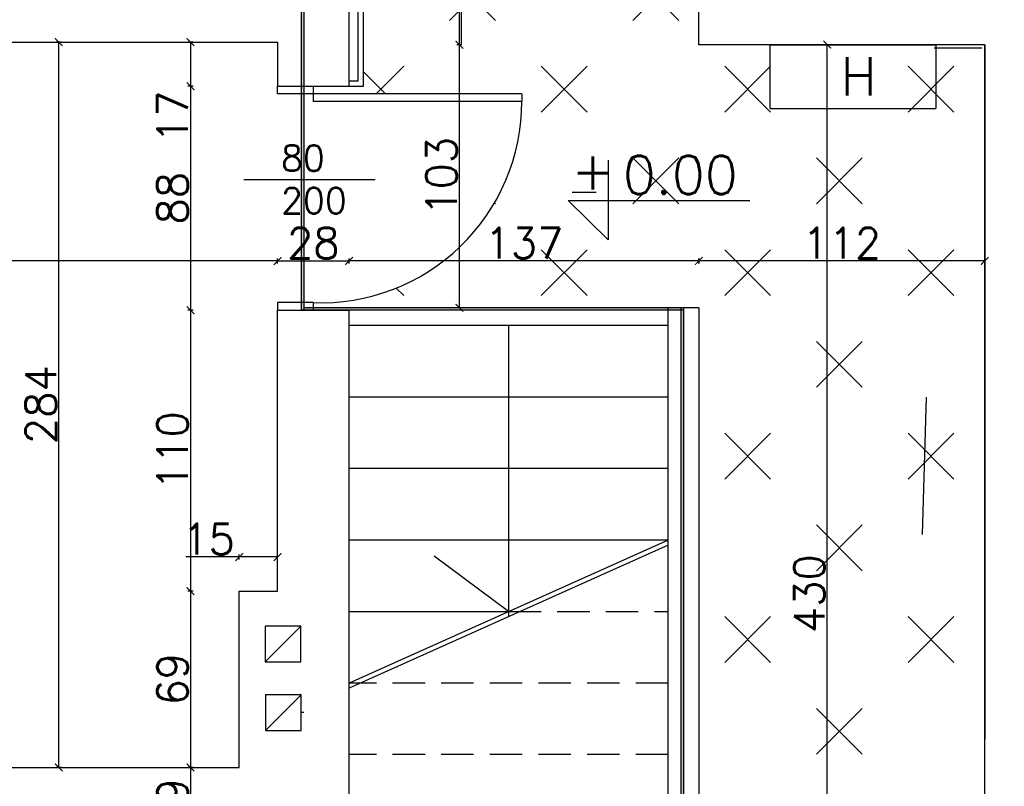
# Model space of a CAD drawing. Header units: millimetres. Extents: x -155361 to 49141, y -33787 to 6941.
# Tile 17 of 44: x -27071 to -26685, y 4967 to 5267. Entities that reach past the tile are written whole.
import ezdxf

# ---------------------------------------------------------------- set-up
doc = ezdxf.new("R2010")
doc.units = ezdxf.units.MM
doc.linetypes.add('DASHED', pattern=[19.05, 12.7, -6.35])
doc.styles.add('Opisowy', font='txt.shx')
doc.styles.get("Standard").update_dxf_attribs({"font": 'txt.shx'})
doc.dimstyles.new('ISO-25', dxfattribs={"dimtxt": 12, "dimasz": 3, "dimexe": 1, "dimexo": 1, "dimgap": 1, "dimtad": 1, "dimdec": 0, "dimtxsty": 'Opisowy', "dimblk": 'ARCHTICK', "dimcen": 2.5, "dimadec": 0, "dimazin": 0, "dimtfac": 1, "dimtdec": 0, "dimtmove": 0, "dimatfit": 3, "dimldrblk": 'ARCHTICK', "dimfxl": 1, "dimfxlon": 1, "dimarcsym": 0})

# ---------------------------------------------------------------- blocks, each defined once
blk = doc.blocks.new('_ArchTick')
at = {"color": 0, "linetype": 'ByBlock', "const_width": 0.15}
blk.add_lwpolyline([(-0.5, -0.5), (0.5, 0.5)], dxfattribs=at)
blk = doc.blocks.new('*D11578')
at = {"color": 0, "lineweight": -2}
for p, q in [((-27003.06, 5258.41), (-27005.06, 5258.41)), ((-27004.06, 5258.41), (-27004.06, 5241.14)), ((-27003.06, 5241.14), (-27005.06, 5241.14)), ((-27004.06, 5241.14), (-27004.06, 5220.14))]:
    blk.add_line(p, q, dxfattribs=at)
at = {"layer": 'Defpoints', "color": 0}
for p in [(-26969.93, 5258.41), (-27004.06, 5241.14), (-26969.93, 5241.14)]:
    blk.add_point(p, dxfattribs=at)
at = {"color": 0, "lineweight": -2, "xscale": 3, "yscale": 3, "zscale": 3}
for p, rotation in [((-27004.06, 5258.41), 90), ((-27004.06, 5241.14), -90.00000000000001)]:
    blk.add_blockref('_ArchTick', p, dxfattribs=dict(at, rotation=rotation))
at = {"color": 0, "insert": (-27011.06, 5229.14), "char_height": 12, "attachment_point": 5, "rotation": 90, "style": 'Opisowy'}
blk.add_mtext('17', dxfattribs=at)
blk = doc.blocks.new('*D11579')
at = {"color": 0, "lineweight": -2}
for p, q in [((-27003.06, 5241.14), (-27005.06, 5241.14)), ((-27004.06, 5241.14), (-27004.06, 5153.41)), ((-27003.06, 5153.41), (-27005.06, 5153.41))]:
    blk.add_line(p, q, dxfattribs=at)
at = {"layer": 'Defpoints', "color": 0}
for p in [(-26969.93, 5241.14), (-27004.06, 5153.41), (-26969.93, 5153.41)]:
    blk.add_point(p, dxfattribs=at)
at = {"color": 0, "lineweight": -2, "xscale": 3, "yscale": 3, "zscale": 3}
for p, rotation in [((-27004.06, 5241.14), 90), ((-27004.06, 5153.41), -90.00000000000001)]:
    blk.add_blockref('_ArchTick', p, dxfattribs=dict(at, rotation=rotation))
at = {"color": 0, "insert": (-27011.06, 5197.28), "char_height": 12, "attachment_point": 5, "rotation": 90, "style": 'Opisowy'}
blk.add_mtext('88', dxfattribs=at)
blk = doc.blocks.new('*D11580')
at = {"color": 0, "lineweight": -2}
for p, q in [((-27003.06, 5153.41), (-27005.06, 5153.41)), ((-27004.06, 5153.41), (-27004.06, 5043.41)), ((-27003.06, 5043.41), (-27005.06, 5043.41))]:
    blk.add_line(p, q, dxfattribs=at)
at = {"layer": 'Defpoints', "color": 0}
for p in [(-26969.93, 5153.41), (-27004.06, 5043.41), (-26969.93, 5043.41)]:
    blk.add_point(p, dxfattribs=at)
at = {"color": 0, "lineweight": -2, "xscale": 3, "yscale": 3, "zscale": 3}
for p, rotation in [((-27004.06, 5153.41), 90), ((-27004.06, 5043.41), -90.00000000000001)]:
    blk.add_blockref('_ArchTick', p, dxfattribs=dict(at, rotation=rotation))
at = {"color": 0, "insert": (-27011.06, 5098.41), "char_height": 12, "attachment_point": 5, "rotation": 90, "style": 'Opisowy'}
blk.add_mtext('110', dxfattribs=at)
blk = doc.blocks.new('*D11581')
at = {"color": 0, "lineweight": -2}
for p, q in [((-27003.06, 5043.41), (-27005.06, 5043.41)), ((-27004.06, 5043.41), (-27004.06, 4974.41)), ((-27003.06, 4974.41), (-27005.06, 4974.41))]:
    blk.add_line(p, q, dxfattribs=at)
at = {"layer": 'Defpoints', "color": 0}
for p in [(-26984.93, 5043.41), (-27004.06, 4974.41), (-26984.93, 4974.41)]:
    blk.add_point(p, dxfattribs=at)
at = {"color": 0, "lineweight": -2, "xscale": 3, "yscale": 3, "zscale": 3}
for p, rotation in [((-27004.06, 5043.41), 90), ((-27004.06, 4974.41), -90.00000000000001)]:
    blk.add_blockref('_ArchTick', p, dxfattribs=dict(at, rotation=rotation))
at = {"color": 0, "insert": (-27011.06, 5008.91), "char_height": 12, "attachment_point": 5, "rotation": 90, "style": 'Opisowy'}
blk.add_mtext('69', dxfattribs=at)
blk = doc.blocks.new('*D11582')
at = {"color": 0, "lineweight": -2}
for p, q in [((-26984.93, 5056.8), (-27005.93, 5056.8)), ((-26984.93, 5055.8), (-26984.93, 5057.8)), ((-26969.93, 5056.8), (-26984.93, 5056.8)), ((-26969.93, 5055.8), (-26969.93, 5057.8))]:
    blk.add_line(p, q, dxfattribs=at)
at = {"layer": 'Defpoints', "color": 0}
for p in [(-26984.93, 5056.8), (-26984.93, 5043.41), (-26969.93, 5043.41)]:
    blk.add_point(p, dxfattribs=at)
at = {"color": 0, "lineweight": -2, "xscale": 3, "yscale": 3, "zscale": 3, "rotation": 180}
blk.add_blockref('_ArchTick', (-26984.93, 5056.8), dxfattribs=at)
at = {"color": 0, "lineweight": -2, "xscale": 3, "yscale": 3, "zscale": 3}
blk.add_blockref('_ArchTick', (-26969.93, 5056.8), dxfattribs=at)
at = {"color": 0, "insert": (-26996.93, 5063.8), "char_height": 12, "attachment_point": 5, "style": 'Opisowy'}
blk.add_mtext('15', dxfattribs=at)
blk = doc.blocks.new('*D11583')
at = {"color": 0, "lineweight": -2}
for p, q in [((-27003.06, 4974.41), (-27005.06, 4974.41)), ((-27004.06, 4974.41), (-27004.06, 4945.41)), ((-27003.06, 4945.41), (-27005.06, 4945.41))]:
    blk.add_line(p, q, dxfattribs=at)
at = {"layer": 'Defpoints', "color": 0}
for p in [(-26984.93, 4974.41), (-27004.06, 4945.41), (-26984.93, 4945.41)]:
    blk.add_point(p, dxfattribs=at)
at = {"color": 0, "lineweight": -2, "xscale": 3, "yscale": 3, "zscale": 3}
for p, rotation in [((-27004.06, 4974.41), 90), ((-27004.06, 4945.41), -90.00000000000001)]:
    blk.add_blockref('_ArchTick', p, dxfattribs=dict(at, rotation=rotation))
at = {"color": 0, "insert": (-27011.06, 4959.91), "char_height": 12, "attachment_point": 5, "rotation": 90, "style": 'Opisowy'}
blk.add_mtext('29', dxfattribs=at)
blk = doc.blocks.new('*D11589')
at = {"color": 0, "lineweight": -2}
for p, q in [((-27054.62, 5258.41), (-27056.62, 5258.41)), ((-27055.62, 4974.41), (-27055.62, 5258.41)), ((-27054.62, 4974.41), (-27056.62, 4974.41))]:
    blk.add_line(p, q, dxfattribs=at)
at = {"layer": 'Defpoints', "color": 0}
for p in [(-27055.62, 5258.41), (-26969.93, 5258.41), (-26984.93, 4974.41)]:
    blk.add_point(p, dxfattribs=at)
at = {"color": 0, "lineweight": -2, "xscale": 3, "yscale": 3, "zscale": 3}
for p, rotation in [((-27055.62, 5258.41), 90), ((-27055.62, 4974.41), -90.00000000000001)]:
    blk.add_blockref('_ArchTick', p, dxfattribs=dict(at, rotation=rotation))
at = {"color": 0, "insert": (-27062.62, 5116.41), "char_height": 12, "attachment_point": 5, "rotation": 90, "style": 'Opisowy'}
blk.add_mtext('284', dxfattribs=at)
blk = doc.blocks.new('*D11605')
at = {"color": 0, "lineweight": -2}
for p, q in [((-26753.64, 5257.41), (-26755.64, 5257.41)), ((-26754.64, 4827.41), (-26754.64, 5257.41)), ((-26753.64, 4827.41), (-26755.64, 4827.41))]:
    blk.add_line(p, q, dxfattribs=at)
at = {"layer": 'Defpoints', "color": 0}
for p in [(-26754.64, 5257.41), (-26692.93, 5257.41), (-26692.93, 4827.41)]:
    blk.add_point(p, dxfattribs=at)
at = {"color": 0, "lineweight": -2, "xscale": 3, "yscale": 3, "zscale": 3}
for p, rotation in [((-26754.64, 5257.41), 90), ((-26754.64, 4827.41), -90.00000000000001)]:
    blk.add_blockref('_ArchTick', p, dxfattribs=dict(at, rotation=rotation))
at = {"color": 0, "insert": (-26761.64, 5042.41), "char_height": 12, "attachment_point": 5, "rotation": 90, "style": 'Opisowy'}
blk.add_mtext('430', dxfattribs=at)
blk = doc.blocks.new('*D11624')
at = {"color": 0, "lineweight": -2}
for p, q in [((-26804.93, 5173.71), (-26804.93, 5171.71)), ((-26692.93, 5172.71), (-26804.93, 5172.71)), ((-26692.93, 5173.71), (-26692.93, 5171.71))]:
    blk.add_line(p, q, dxfattribs=at)
at = {"layer": 'Defpoints', "color": 0}
for p in [(-26804.93, 5257.41), (-26692.93, 5257.41), (-26804.93, 5172.71)]:
    blk.add_point(p, dxfattribs=at)
at = {"color": 0, "lineweight": -2, "xscale": 3, "yscale": 3, "zscale": 3, "rotation": 180}
blk.add_blockref('_ArchTick', (-26804.93, 5172.71), dxfattribs=at)
at = {"color": 0, "lineweight": -2, "xscale": 3, "yscale": 3, "zscale": 3}
blk.add_blockref('_ArchTick', (-26692.93, 5172.71), dxfattribs=at)
at = {"color": 0, "insert": (-26748.93, 5179.71), "char_height": 12, "attachment_point": 5, "style": 'Opisowy'}
blk.add_mtext('112', dxfattribs=at)
blk = doc.blocks.new('*D11625')
at = {"color": 0, "lineweight": -2}
for p, q in [((-26941.93, 5171.71), (-26941.93, 5173.71)), ((-26804.93, 5172.71), (-26941.93, 5172.71)), ((-26804.93, 5171.71), (-26804.93, 5173.71))]:
    blk.add_line(p, q, dxfattribs=at)
at = {"layer": 'Defpoints', "color": 0}
for p in [(-26941.93, 5172.71), (-26941.93, 5154.41), (-26804.93, 5154.41)]:
    blk.add_point(p, dxfattribs=at)
at = {"color": 0, "lineweight": -2, "xscale": 3, "yscale": 3, "zscale": 3, "rotation": 180}
blk.add_blockref('_ArchTick', (-26941.93, 5172.71), dxfattribs=at)
at = {"color": 0, "lineweight": -2, "xscale": 3, "yscale": 3, "zscale": 3}
blk.add_blockref('_ArchTick', (-26804.93, 5172.71), dxfattribs=at)
at = {"color": 0, "insert": (-26873.43, 5179.71), "char_height": 12, "attachment_point": 5, "style": 'Opisowy'}
blk.add_mtext('137', dxfattribs=at)
blk = doc.blocks.new('*D11626')
at = {"color": 0, "lineweight": -2}
for p, q in [((-26897.73, 5257.41), (-26899.73, 5257.41)), ((-26898.73, 5154.41), (-26898.73, 5257.41)), ((-26897.73, 5154.41), (-26899.73, 5154.41))]:
    blk.add_line(p, q, dxfattribs=at)
at = {"layer": 'Defpoints', "color": 0}
for p in [(-26898.73, 5257.41), (-26803.93, 5257.41), (-26803.93, 5154.41)]:
    blk.add_point(p, dxfattribs=at)
at = {"color": 0, "lineweight": -2, "xscale": 3, "yscale": 3, "zscale": 3}
for p, rotation in [((-26898.73, 5257.41), 90), ((-26898.73, 5154.41), -90.00000000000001)]:
    blk.add_blockref('_ArchTick', p, dxfattribs=dict(at, rotation=rotation))
at = {"color": 0, "insert": (-26905.73, 5205.91), "char_height": 12, "attachment_point": 5, "rotation": 90, "style": 'Opisowy'}
blk.add_mtext('103', dxfattribs=at)
blk = doc.blocks.new('*D11627')
at = {"color": 0, "lineweight": -2}
for p, q in [((-26897.73, 6764.41), (-26899.73, 6764.41)), ((-26898.73, 5257.41), (-26898.73, 6764.41)), ((-26897.73, 5257.41), (-26899.73, 5257.41))]:
    blk.add_line(p, q, dxfattribs=at)
at = {"layer": 'Defpoints', "color": 0}
for p in [(-26898.73, 6764.41), (-26804.93, 6764.41), (-26804.93, 5257.41)]:
    blk.add_point(p, dxfattribs=at)
at = {"color": 0, "lineweight": -2, "xscale": 3, "yscale": 3, "zscale": 3}
for p, rotation in [((-26898.73, 6764.41), 90), ((-26898.73, 5257.41), -90.00000000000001)]:
    blk.add_blockref('_ArchTick', p, dxfattribs=dict(at, rotation=rotation))
at = {"color": 0, "insert": (-26905.73, 6010.91), "char_height": 12, "attachment_point": 5, "rotation": 90, "style": 'Opisowy'}
blk.add_mtext('1507', dxfattribs=at)
blk = doc.blocks.new('*D11628')
at = {"color": 0, "lineweight": -2}
for p, q in [((-26969.93, 5171.71), (-26969.93, 5173.71)), ((-26969.93, 5172.71), (-26941.93, 5172.71)), ((-26941.93, 5171.71), (-26941.93, 5173.71))]:
    blk.add_line(p, q, dxfattribs=at)
at = {"layer": 'Defpoints', "color": 0}
for p in [(-26941.93, 5172.71), (-26969.93, 5153.41), (-26941.93, 5153.41)]:
    blk.add_point(p, dxfattribs=at)
at = {"color": 0, "lineweight": -2, "xscale": 3, "yscale": 3, "zscale": 3, "rotation": 180}
blk.add_blockref('_ArchTick', (-26969.93, 5172.71), dxfattribs=at)
at = {"color": 0, "lineweight": -2, "xscale": 3, "yscale": 3, "zscale": 3}
blk.add_blockref('_ArchTick', (-26941.93, 5172.71), dxfattribs=at)
at = {"color": 0, "insert": (-26955.93, 5179.71), "char_height": 12, "attachment_point": 5, "style": 'Opisowy'}
blk.add_mtext('28', dxfattribs=at)
blk = doc.blocks.new('*D11629')
at = {"color": 0, "lineweight": -2}
for p, q in [((-27393.93, 5171.71), (-27393.93, 5173.71)), ((-26969.93, 5172.71), (-27393.93, 5172.71)), ((-26969.93, 5171.71), (-26969.93, 5173.71))]:
    blk.add_line(p, q, dxfattribs=at)
at = {"layer": 'Defpoints', "color": 0}
for p in [(-27393.93, 5172.71), (-27393.93, 5153.41), (-26969.93, 5153.41)]:
    blk.add_point(p, dxfattribs=at)
at = {"color": 0, "lineweight": -2, "xscale": 3, "yscale": 3, "zscale": 3, "rotation": 180}
blk.add_blockref('_ArchTick', (-27393.93, 5172.71), dxfattribs=at)
at = {"color": 0, "lineweight": -2, "xscale": 3, "yscale": 3, "zscale": 3}
blk.add_blockref('_ArchTick', (-26969.93, 5172.71), dxfattribs=at)
at = {"color": 0, "insert": (-27181.93, 5179.71), "char_height": 12, "attachment_point": 5, "style": 'Opisowy'}
blk.add_mtext('424', dxfattribs=at)

msp = doc.modelspace()

# ---------------------------------------------------------------- hatches: boundary and pattern name
h = msp.add_hatch()
h.set_pattern_fill('CROSS', color=256, scale=2, style=0)
h.set_pattern_definition([(45, (-1326.827, 5769.8), (-35.92102, 35.92102), [25.4, -25.4]), (135, (-1308.87, 5769.8), (-35.92102, -35.92102), [25.4, -25.4])])
h.paths.add_polyline_path([(-26956, 5156.41, 0.425207), (-26874.27, 5235.14), (-26874.27, 5238.14), (-26956, 5238.14), (-26956, 5241.14), (-26941.93, 5241.14), (-26936.33, 5241.14), (-26936.33, 5276.41), (-26804.93, 5276.41), (-26804.93, 5257.41), (-26777.05, 5257.41), (-26712.05, 5257.41), (-26692.93, 5257.41), (-26692.93, 4827.41), (-26651.93, 4827.41), (-26651.93, 4894.41), (-26645.36, 4894.41), (-26645.36, 4827.41), (-26645.36, 4713.41), (-26651.93, 4713.41), (-26651.93, 4732.41), (-26692.93, 4732.41), (-26692.93, 4713.41), (-26941.93, 4713.41), (-26941.93, 4729.41), (-26956, 4729.41), (-26956, 4732.41), (-26872, 4732.41), (-26872, 4735.41, 0.403604), (-26956, 4816.41), (-26956, 4819.41), (-26941.93, 4819.41), (-26941.93, 4827.41), (-26816.93, 4827.41), (-26812.01, 4827.41), (-26810.93, 4827.41), (-26804.93, 4827.41), (-26804.93, 5154.41), (-26810.93, 5154.41), (-26812.01, 5154.41), (-26816.93, 5154.41), (-26956, 5154.41)])
h.paths.add_polyline_path([(-26856.12, 5196.38), (-26840.46, 5180.93), (-26840.46, 5196.38)], flags=16)
h.paths.add_polyline_path([(-26637.7, 4894.41), (-26498.93, 4894.41), (-26493.93, 4894.41, 0.424176), (-26406.93, 4804.41), (-26403.93, 4804.41), (-26403.93, 4894.41), (-26398.93, 4894.41), (-26287.43, 4894.41), (-26282.43, 4894.41), (-26282.43, 4906.41), (-26240.25, 4906.41), (-26205.43, 4906.41), (-26202.43, 4906.41), (-26202.43, 4894.41), (-26197.43, 4894.41), (-26135.93, 4894.41), (-26135.93, 4877.41), (-26046.93, 4877.41), (-26041.93, 4877.41, 0.40263), (-25970.91, 4797.65, 0.273252), (-26015.93, 4721.41), (-26015.93, 4718.41), (-25925.93, 4718.41), (-25925.93, 4713.41), (-25948.93, 4713.41), (-26038.93, 4713.41), (-26099.93, 4713.41), (-26113.24, 4713.41), (-26190.93, 4713.41), (-26245.93, 4713.41), (-26343.93, 4713.41), (-26395.93, 4713.41), (-26489.93, 4713.41), (-26637.7, 4713.41), (-26637.7, 4827.41)])
h.paths.add_polyline_path([(-26270.05, 4809.87), (-26254.39, 4794.42), (-26254.39, 4809.87)], flags=16)
h.paths.add_polyline_path([(-26637.7, 4965.88), (-26637.7, 4971.37), (-26611.19, 4971.37, 0.414214), (-26596.48, 4986.09, -0.081982), (-26596.48, 5022.65, 0.414214), (-26611.19, 5037.37), (-26637.7, 5037.37), (-26637.7, 5042.87), (-26581.92, 5042.86), (-26581.92, 5044.36), (-26581.92, 5045.86), (-26637.7, 5045.87), (-26637.7, 5093.92), (-26561.93, 5093.92), (-26561.93, 5183.92), (-26507.96, 5183.92), (-26507.96, 5109.11), (-26507.96, 5104.11), (-26506.43, 5104.11), (-26504.9, 5104.11), (-26504.9, 5109.11), (-26504.9, 5183.92), (-26486.6, 5183.92), (-26486.61, 5150.9), (-26486.61, 5130.9, 1), (-26450.61, 5130.9), (-26450.61, 5150.99), (-26450.6, 5183.92), (-26432.47, 5183.92), (-26432.47, 5109.2), (-26432.47, 5104.2), (-26430.93, 5104.2), (-26429.4, 5104.2), (-26429.4, 5109.2), (-26429.4, 5183.92), (-26388.93, 5183.92), (-26388.93, 4906.41), (-26398.93, 4906.41), (-26403.93, 4906.41), (-26403.93, 4894.41), (-26406.93, 4894.41), (-26406.93, 4804.41, -0.424176), (-26493.93, 4894.41), (-26493.93, 4906.41), (-26498.93, 4906.41), (-26501.96, 4906.41), (-26501.93, 4956.41), (-26551.93, 4956.41), (-26551.93, 4906.41), (-26637.7, 4906.41), (-26637.7, 4962.88), (-26581.92, 4962.87), (-26581.92, 4964.37), (-26581.92, 4965.87)])
h.paths.add_polyline_path([(-26436.4, 4943.99, -0.41467), (-26449.44, 4930.96, -2.411557)], flags=16)
h.paths.add_polyline_path([(-26884.93, 5405.41), (-26804.93, 5405.41), (-26804.93, 5408.41), (-26790.96, 5408.41), (-26790.96, 5411.3), (-26790.96, 5416.41), (-26683.93, 5416.41), (-26677.93, 5416.41), (-26533.93, 5416.41), (-26533.93, 5296.41), (-26677.93, 5296.41), (-26683.93, 5296.41), (-26715.83, 5296.41), (-26715.83, 5306.41, 1), (-26755.83, 5306.41), (-26755.83, 5296.41), (-26790.93, 5296.41), (-26790.93, 5322.41), (-26790.93, 5326.41), (-26804.93, 5326.41, -0.417903)])
h.paths.add_polyline_path([(-26823.49, 5369.88, -880.138921), (-26823.49, 5369.93, -0.001136)], flags=16)
h.paths.add_polyline_path([(-26804.93, 5276.41), (-26804.93, 5326.41, -0.417903), (-26884.93, 5405.41), (-26884.93, 5408.41), (-26804.93, 5408.41), (-26804.93, 5411.41), (-26804.93, 5431.41), (-26936.33, 5431.41), (-26936.33, 5297.41), (-26936.33, 5276.41)])
h.paths.add_polyline_path([(-26804.93, 5456.41), (-26804.93, 5577.41), (-26886.4, 5577.41, -0.159236), (-26941.93, 5559.27), (-26941.93, 5556.27), (-26936.33, 5556.27), (-26936.33, 5456.41)])
h.paths.add_polyline_path([(-26936.33, 5656.27), (-26941.93, 5656.27), (-26941.93, 5653.27), (-26847.93, 5653.27), (-26847.93, 5650.27, -0.135694), (-26862.85, 5602.41), (-26804.93, 5602.41), (-26804.93, 5667.41), (-26804.93, 5670.41, -0.324312), (-26883.94, 5723.41), (-26936.33, 5723.41)])
h.paths.add_polyline_path([(-26955.9, 5605.59), (-26955.86, 5653.27), (-26941.93, 5653.27), (-26941.93, 5650.27), (-26847.93, 5650.27, -0.135694), (-26862.85, 5602.41), (-26911.26, 5602.41, 0.056797), (-26910.98, 5604.83, 0.965246), (-26932.43, 5605.59)])
h.paths.add_polyline_path([(-26936.33, 5431.41), (-26804.93, 5431.41), (-26804.93, 5456.41), (-26936.33, 5456.41)])
h.paths.add_polyline_path([(-26955.92, 5577.41), (-26955.9, 5602.41), (-26932.18, 5602.41, 0.795396), (-26911.26, 5602.41), (-26862.85, 5602.41, -0.092069), (-26886.4, 5577.41)])
h.paths.add_polyline_path([(-26804.93, 5577.41), (-26804.93, 5602.41), (-26862.85, 5602.41, -0.092069), (-26886.4, 5577.41)])
h.paths.add_polyline_path([(-26218.9, 4874.07), (-26218.9, 4856.07), (-26184.9, 4856.07), (-26184.9, 4874.07)], flags=8)
h.paths.add_polyline_path([(-26156.43, 4757.69), (-26156.43, 4739.69), (-26134.43, 4739.69), (-26134.43, 4757.69)], flags=8)
h.paths.add_polyline_path([(-26179.35, 4876.41), (-26161.35, 4876.41), (-26161.35, 4902.41), (-26179.35, 4902.41)], flags=24)
h.paths.add_polyline_path([(-26890.43, 5676.25), (-26890.43, 5658.25), (-26856.43, 5658.25), (-26856.43, 5676.25)], flags=24)
h.paths.add_polyline_path([(-26328.88, 4874.07), (-26328.88, 4856.07), (-26302.88, 4856.07), (-26302.88, 4874.07)], flags=8)
h.paths.add_polyline_path([(-26763.9, 4874.07), (-26763.9, 4856.07), (-26733.9, 4856.07), (-26733.9, 4874.07)], flags=8)
h.paths.add_polyline_path([(-26526.88, 4874.07), (-26526.88, 4856.07), (-26488.88, 4856.07), (-26488.88, 4874.07)], flags=24)
h.paths.add_polyline_path([(-26272.53, 4832.95), (-26272.53, 4810.45), (-26255.03, 4810.45), (-26255.03, 4832.95)], flags=8)
h.paths.add_polyline_path([(-26858.6, 5219.46), (-26858.6, 5196.96), (-26841.1, 5196.96), (-26841.1, 5219.46)], flags=8)
h.paths.add_polyline_path([(-26813.74, 5390.03), (-26813.74, 5350.03), (-26777.08, 5350.03), (-26777.08, 5390.03)], flags=8)
h.paths.add_polyline_path([(-26770.64, 5396.3), (-26752.64, 5396.3), (-26752.64, 5410.3), (-26770.64, 5410.3)], flags=8)
h.paths.add_polyline_path([(-26770.64, 4711.91), (-26752.64, 4711.91), (-26752.64, 4733.91), (-26770.64, 4733.91)], flags=24)
h.paths.add_polyline_path([(-26770.64, 5296.41), (-26752.64, 5296.41), (-26752.64, 5322.41), (-26770.64, 5322.41)], flags=24)
h.paths.add_polyline_path([(-26770.64, 4766.91), (-26752.64, 4766.91), (-26752.64, 4792.91), (-26770.64, 4792.91)], flags=8)
h.paths.add_polyline_path([(-26770.64, 5353.86), (-26752.64, 5353.86), (-26752.64, 5379.86), (-26770.64, 5379.86)], flags=8)
h.paths.add_polyline_path([(-26770.64, 5024.41), (-26752.64, 5024.41), (-26752.64, 5060.41), (-26770.64, 5060.41)], flags=8)
h.paths.add_polyline_path([(-26836.43, 4759), (-26836.43, 4741), (-26798.43, 4741), (-26798.43, 4759)], flags=8)
h.paths.add_polyline_path([(-26231.43, 4757.69), (-26231.43, 4739.69), (-26205.43, 4739.69), (-26205.43, 4757.69)], flags=8)
h.paths.add_polyline_path([(-26382.93, 4757.69), (-26382.93, 4739.69), (-26356.93, 4739.69), (-26356.93, 4757.69)], flags=8)
h.paths.add_polyline_path([(-26587.93, 4757.69), (-26587.93, 4739.69), (-26553.93, 4739.69), (-26553.93, 4757.69)], flags=8)
h.paths.add_polyline_path([(-26307.93, 4757.69), (-26307.93, 4739.69), (-26281.93, 4739.69), (-26281.93, 4757.69)], flags=8)
h.paths.add_polyline_path([(-26455.93, 4757.69), (-26455.93, 4739.69), (-26429.93, 4739.69), (-26429.93, 4757.69)], flags=8)
h.paths.add_polyline_path([(-26848.93, 5378.73), (-26848.93, 5360.73), (-26822.93, 5360.73), (-26822.93, 5378.73)], flags=8)
h.paths.add_polyline_path([(-26080.43, 4757.69), (-26080.43, 4739.69), (-26058.43, 4739.69), (-26058.43, 4757.69)], flags=8)
h.paths.add_polyline_path([(-26529.72, 4806.12), (-26529.72, 4783.62), (-26494.72, 4783.62), (-26494.72, 4806.12)], flags=8)
h.paths.add_polyline_path([(-26476.17, 4806.26), (-26476.17, 4783.76), (-26313.67, 4783.76), (-26313.67, 4806.26)], flags=8)
h.paths.add_polyline_path([(-26179.35, 4778.41), (-26161.35, 4778.41), (-26161.35, 4812.41), (-26179.35, 4812.41)], flags=8)
h.paths.add_polyline_path([(-26858.76, 5529.08), (-26858.76, 5506.58), (-26841.26, 5506.58), (-26841.26, 5529.08)], flags=24)
h.paths.add_polyline_path([(-26037.68, 4762.41), (-26019.68, 4762.41), (-26019.68, 4794.41), (-26037.68, 4794.41)], flags=8)
h.paths.add_polyline_path([(-26763.93, 5188.71), (-26763.93, 5170.71), (-26733.93, 5170.71), (-26733.93, 5188.71)], flags=8)
h.paths.add_polyline_path([(-26476.7, 4781.85), (-26476.7, 4755.6), (-26380.45, 4755.6), (-26380.45, 4781.85)], flags=8)
h.paths.add_polyline_path([(-26888.43, 5528.32), (-26888.43, 5505.82), (-26853.43, 5505.82), (-26853.43, 5528.32)], flags=24)
h.paths.add_polyline_path([(-26834.88, 5528.46), (-26834.88, 5505.96), (-26672.38, 5505.96), (-26672.38, 5528.46)], flags=24)
h.paths.add_polyline_path([(-26890.43, 5188.71), (-26890.43, 5170.71), (-26856.43, 5170.71), (-26856.43, 5188.71)], flags=8)
h.paths.add_polyline_path([(-26496.25, 4806.17), (-26496.25, 4783.67), (-26478.75, 4783.67), (-26478.75, 4806.17)], flags=8)
h.paths.add_polyline_path([(-26749.15, 5402.44), (-26749.15, 5379.94), (-26706.65, 5379.94), (-26706.65, 5402.44)], flags=8)
h.paths.add_polyline_path([(-26837.28, 5505.38), (-26837.28, 5479.13), (-26741.03, 5479.13), (-26741.03, 5505.38)], flags=24)
h.paths.add_polyline_path([(-26739.09, 5340.41), (-26721.09, 5340.41), (-26721.09, 5372.41), (-26739.09, 5372.41)], flags=8)
h.paths.add_polyline_path([(-26700.29, 5375.61), (-26700.29, 5349.36), (-26621.54, 5349.36), (-26621.54, 5375.61)], flags=8)
h.paths.add_polyline_path([(-26972.97, 5625.79), (-26972.97, 5585.79), (-26936.3, 5585.79), (-26936.3, 5625.79)], flags=24)
h.paths.add_polyline_path([(-26260.2, 4890.72), (-26220.2, 4890.72), (-26220.2, 4927.38), (-26260.2, 4927.38)], flags=24)
h.paths.add_polyline_path([(-26681.43, 5331.12), (-26681.43, 5313.12), (-26643.43, 5313.12), (-26643.43, 5331.12)], flags=8)
h.paths.add_polyline_path([(-26469.14, 4886.03), (-26429.14, 4886.03), (-26429.14, 4922.7), (-26469.14, 4922.7)], flags=8)
h.paths.add_polyline_path([(-26556.57, 5088.39), (-26556.57, 5065.89), (-26511.57, 5065.89), (-26511.57, 5088.39)], flags=8)
h.paths.add_polyline_path([(-26462.28, 4953.12), (-26462.28, 4935.12), (-26436.28, 4935.12), (-26436.28, 4953.12)], flags=8)
h.paths.add_polyline_path([(-26539.43, 4985.19), (-26539.43, 4967.19), (-26501.43, 4967.19), (-26501.43, 4985.19)], flags=8)
h.paths.add_polyline_path([(-26492.46, 5088.55), (-26492.46, 5066.05), (-26454.96, 5066.05), (-26454.96, 5088.55)], flags=8)
h.paths.add_polyline_path([(-26510.87, 5064.32), (-26510.87, 5038.07), (-26429.62, 5038.07), (-26429.62, 5064.32)], flags=8)
h.paths.add_polyline_path([(-26587.1, 5025.95), (-26569.1, 5025.95), (-26569.1, 5063.95), (-26587.1, 5063.95)], flags=24)
h.paths.add_polyline_path([(-26696.69, 5403.18), (-26696.69, 5380.68), (-26594.19, 5380.68), (-26594.19, 5403.18)], flags=8)
h.paths.add_polyline_path([(-26541.67, 5030.04), (-26541.67, 5000.04), (-26426.67, 5000.04), (-26426.67, 5030.04)], flags=8)
h.paths.add_polyline_path([(-26546.45, 4847.16), (-26546.45, 4817.16), (-26431.45, 4817.16), (-26431.45, 4847.16)], flags=24)
h.paths.add_polyline_path([(-26104.43, 4874.07), (-26104.43, 4856.07), (-26078.43, 4856.07), (-26078.43, 4874.07)], flags=8)
h.paths.add_polyline_path([(-26838.46, 5217.64), (-26838.46, 5195.14), (-26793.46, 5195.14), (-26793.46, 5217.64)], flags=8)
h.paths.add_polyline_path([(-26252.39, 4831.13), (-26252.39, 4808.63), (-26207.39, 4808.63), (-26207.39, 4831.13)], flags=8)
h = msp.add_hatch(color=1)
h.paths.add_polyline_path([(-26960.65, 5156.41), (-26959.65, 5156.41), (-26959.65, 5204.56), (-26960.65, 5204.56)])
h.paths.add_polyline_path([(-26960.65, 5241.14), (-26959.65, 5241.14), (-26959.65, 5276.41), (-26960.65, 5276.41)])
h.paths.add_polyline_path([(-26959.65, 5204.56), (-26959.65, 5238.14), (-26960.65, 5238.14), (-26960.65, 5204.56)])
h.paths.add_polyline_path([(-26960.65, 5153.41), (-26959.65, 5153.41), (-26959.65, 5156.41), (-26960.65, 5156.41)])
h.paths.add_polyline_path([(-26960.65, 5238.14), (-26959.65, 5238.14), (-26959.65, 5241.14), (-26960.65, 5241.14)])
h.paths.add_polyline_path([(-26968.93, 5188.71), (-26968.93, 5170.71), (-26942.93, 5170.71), (-26942.93, 5188.71)], flags=24)
h.paths.add_polyline_path([(-26975.24, 5224.65), (-26975.24, 5184.65), (-26938.57, 5184.65), (-26938.57, 5224.65)], flags=24)
h.paths.add_polyline_path([(-26975.24, 5224.65), (-26975.24, 5184.65), (-26938.57, 5184.65), (-26938.57, 5224.65)], flags=24)
h = msp.add_hatch(color=1)
h.paths.add_polyline_path([(-26810.93, 4828.41), (-26810.93, 5153.41), (-26812.01, 5153.41), (-26812.01, 4828.41)])
h.paths.add_polyline_path([(-26941.93, 5153.41), (-26816.93, 5153.41), (-26816.93, 5154.41), (-26956, 5154.41), (-26956, 5153.41)])
h.paths.add_polyline_path([(-26812.01, 5153.41), (-26812.01, 5154.41), (-26816.93, 5154.41), (-26816.93, 5153.41)])
h.paths.add_polyline_path([(-26956, 5153.41), (-26956, 5154.41), (-26959.65, 5154.41), (-26959.65, 5153.41)])
h.paths.add_polyline_path([(-26810.93, 5153.41), (-26810.93, 5154.41), (-26812.01, 5154.41), (-26812.01, 5153.41)])

# ---------------------------------------------------------------- linework, layer by layer
for p, q in [((-26941.93, 5241.14), (-26941.93, 5556.27)), ((-26804.93, 5257.41), (-26804.93, 5326.41)), ((-26938.33, 5243.14), (-26938.33, 5297.41)), ((-26936.33, 5241.14), (-26936.33, 5297.41)), ((-26898.05, 5296.55), (-26898.05, 5257.55)), ((-27393.93, 5258.41), (-26969.93, 5258.41)), ((-26969.93, 5258.41), (-26969.93, 5241.14)), ((-26692.93, 5257.41), (-26804.93, 5257.41)), ((-26777.05, 5257.41), (-26712.05, 5257.41)), ((-26777.05, 5232.41), (-26777.05, 5257.41)), ((-26712.05, 5257.41), (-26712.05, 5232.41)), ((-26692.93, 4827.41), (-26692.93, 5257.41)), ((-26692.93, 5257.41), (-26692.93, 4985.41)), ((-26712.73, 5256.21), (-26694.05, 5256.21)), ((-26938.33, 5243.14), (-26941.93, 5243.14)), ((-26969.93, 5241.14), (-26941.93, 5241.14)), ((-26969.93, 5238.14), (-26969.93, 5241.14)), ((-26956, 5238.14), (-26969.93, 5238.14)), ((-26956, 5241.14), (-26956, 5238.14)), ((-26874.27, 5238.14), (-26956, 5238.14)), ((-26956, 5238.14), (-26956, 5235.14)), ((-26941.93, 5241.14), (-26936.33, 5241.14)), ((-26874.27, 5238.14), (-26874.27, 5235.14)), ((-26874.27, 5235.14), (-26956, 5235.14)), ((-26777.05, 5232.41), (-26712.05, 5232.41)), ((-26840.46, 5212.25), (-26840.46, 5180.93)), ((-26983.12, 5204.56), (-26931.68, 5204.56)), ((-26854.61, 5199.66), (-26845.12, 5199.66)), ((-26856.12, 5196.38), (-26784.96, 5196.38)), ((-26856.12, 5196.38), (-26840.46, 5180.93)), ((-26956, 5156.41), (-26969.93, 5156.41)), ((-26969.93, 5156.41), (-26969.93, 5153.41)), ((-26969.93, 5043.41), (-26969.93, 5153.41)), ((-26969.93, 5153.41), (-26941.93, 5153.41)), ((-26959.65, 5153.41), (-26960.65, 5153.41)), ((-26956, 5156.41), (-26956, 5153.41)), ((-26941.93, 4819.41), (-26941.93, 5153.41)), ((-26804.93, 5154.41), (-26816.93, 5154.41)), ((-26816.93, 4827.41), (-26816.93, 5154.41)), ((-26804.93, 5154.41), (-26804.93, 4827.41)), ((-26816.93, 5147.41), (-26941.93, 5147.41)), ((-26879.43, 5147.41), (-26879.43, 5033.41)), ((-26816.93, 5119.41), (-26941.93, 5119.41)), ((-26715.93, 5119.41), (-26717.39, 5065.58)), ((-26816.93, 5091.41), (-26941.93, 5091.41)), ((-26816.93, 5063.41), (-26941.93, 5063.41)), ((-26816.93, 5063.41), (-26941.93, 5007.41)), ((-26816.93, 5061.41), (-26941.93, 5005.41)), ((-26879.43, 5035.41), (-26908.59, 5057.17)), ((-26984.93, 4974.41), (-26984.93, 5043.41)), ((-26984.93, 5043.41), (-26969.93, 5043.41)), ((-26941.93, 5035.41), (-26879.43, 5035.41)), ((-26974.79, 5029.71), (-26974.79, 5015.71)), ((-26974.79, 5015.71), (-26960.79, 5029.71)), ((-26974.79, 5029.71), (-26974.79, 5015.71)), ((-26974.79, 5015.71), (-26960.79, 5029.71)), ((-26974.79, 5029.71), (-26974.79, 5015.71)), ((-26960.79, 5029.71), (-26974.79, 5029.71)), ((-26974.79, 5015.71), (-26960.79, 5029.71)), ((-26960.79, 5015.71), (-26960.79, 5029.71)), ((-26960.79, 5015.71), (-26960.79, 5029.71)), ((-26960.79, 5015.71), (-26960.79, 5029.71)), ((-26974.79, 5015.71), (-26960.79, 5015.71)), ((-26974.65, 5003.1), (-26974.65, 4989.1)), ((-26974.65, 5003.1), (-26974.65, 4989.1)), ((-26974.65, 5003.1), (-26974.65, 4989.1)), ((-26974.65, 4988.88), (-26960.65, 5002.88)), ((-26974.65, 4988.88), (-26960.65, 5002.88)), ((-26960.65, 5002.88), (-26974.65, 5002.88)), ((-26974.65, 4988.88), (-26960.65, 5002.88)), ((-26960.65, 4988.88), (-26960.65, 5002.88)), ((-26960.65, 4988.88), (-26960.65, 5002.88)), ((-26960.65, 4988.88), (-26960.65, 5002.88)), ((-26974.65, 4988.88), (-26960.65, 4988.88)), ((-27393.93, 4974.41), (-26984.93, 4974.41))]:
    msp.add_line(p, q)
at = {"color": 1}
for p, q in [((-26960.65, 5286.49), (-26960.65, 5153.41)), ((-26959.65, 5276.41), (-26959.65, 5153.41)), ((-26810.93, 5154.41), (-26959.65, 5154.41)), ((-26810.93, 5153.41), (-26959.65, 5153.41)), ((-26812.01, 5154.41), (-26812.01, 4827.41)), ((-26810.93, 5154.41), (-26810.93, 4827.41)), ((-26959.65, 4995.88), (-26960.65, 4995.88))]:
    msp.add_line(p, q, dxfattribs=at)
at = {"linetype": 'DASHED'}
for p, q in [((-26879.43, 5035.41), (-26816.93, 5035.41)), ((-26816.93, 5007.41), (-26941.93, 5007.41)), ((-26816.93, 4979.41), (-26941.93, 4979.41))]:
    msp.add_line(p, q, dxfattribs=at)
msp.add_arc((-26953.05, 5235.14), 78.79, 267.8578, 0)

# ---------------------------------------------------------------- texts
at = {"attachment_point": 1}
for s, insert, char_height, width in [('H', (-26749.39, 5252.47), 15, 1.2435), ('80\\P200', (-26968.57, 5217.99), 10, 1.5497), ('+', (-26854.85, 5215.71), 15, 2.9001), ('0.00', (-26834.71, 5213.89), 15, 0.725)]:
    msp.add_mtext(s, dxfattribs=dict(at, insert=insert, char_height=char_height, width=width))

# ---------------------------------------------------------------- dimensions: what is measured, and where the dimension line sits
for base, p1, p2, picture, middle in [((-26898.73, 6764.41), (-26804.93, 5257.41), (-26804.93, 6764.41), '*D11627', (-26905.73, 6010.91)), ((-27055.62, 5258.41), (-26984.93, 4974.41), (-26969.93, 5258.41), '*D11589', (-27062.62, 5116.41)), ((-27004.06, 5241.14), (-26969.93, 5258.41), (-26969.93, 5241.14), '*D11578', (-27011.06, 5229.14)), ((-26898.73, 5257.41), (-26803.93, 5154.41), (-26803.93, 5257.41), '*D11626', (-26905.73, 5205.91)), ((-26754.64, 5257.41), (-26692.93, 4827.41), (-26692.93, 5257.41), '*D11605', (-26761.64, 5042.41)), ((-27004.06, 5153.41), (-26969.93, 5241.14), (-26969.93, 5153.41), '*D11579', (-27011.06, 5197.28)), ((-27004.06, 5043.41), (-26969.93, 5153.41), (-26969.93, 5043.41), '*D11580', (-27011.06, 5098.41)), ((-27004.06, 4974.41), (-26984.93, 5043.41), (-26984.93, 4974.41), '*D11581', (-27011.06, 5008.91)), ((-27004.06, 4945.41), (-26984.93, 4974.41), (-26984.93, 4945.41), '*D11583', (-27011.06, 4959.91))]:
    dim = msp.add_linear_dim(base=base, p1=p1, p2=p2, angle=90, dimstyle='ISO-25', override={"dimzin": 1})
    dim.commit()
    dim.dimension.update_dxf_attribs({"geometry": picture, "text_midpoint": middle})
for base, p1, p2, picture, middle in [((-26804.93, 5172.71), (-26692.93, 5257.41), (-26804.93, 5257.41), '*D11624', (-26748.93, 5179.71)), ((-27393.93, 5172.71), (-26969.93, 5153.41), (-27393.93, 5153.41), '*D11629', (-27181.93, 5179.71)), ((-26941.93, 5172.71), (-26969.93, 5153.41), (-26941.93, 5153.41), '*D11628', (-26955.93, 5179.71)), ((-26941.93, 5172.71), (-26804.93, 5154.41), (-26941.93, 5154.41), '*D11625', (-26873.43, 5179.71)), ((-26984.93, 5056.8), (-26969.93, 5043.41), (-26984.93, 5043.41), '*D11582', (-26996.93, 5063.8))]:
    dim = msp.add_linear_dim(base=base, p1=p1, p2=p2, dimstyle='ISO-25', override={"dimzin": 1})
    dim.commit()
    dim.dimension.update_dxf_attribs({"geometry": picture, "text_midpoint": middle})

doc.saveas('drawing.dxf')
